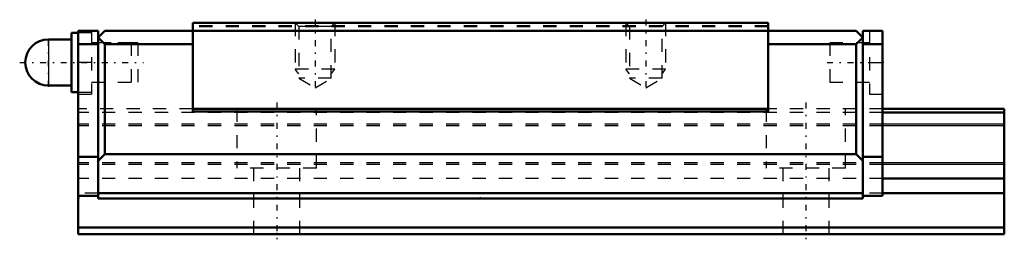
# Model space of a CAD drawing. Header units: millimetres. Extents: x -19.4 to 55, y -0.5 to 16.2.
import ezdxf

# ---------------------------------------------------------------- set-up
doc = ezdxf.new("R2010")
doc.units = ezdxf.units.MM
doc.linetypes.add('Center', pattern=[1.5, 0.45, -0.5, 0.05, -0.5])
doc.linetypes.add('Dashed', pattern=[2, 1, -1])
for name, color, linetype, lineweight in [('2d ConnectionPoints', 7, 'Continuous', 50), ('AM_0', 7, 'Continuous', 50), ('AM_4', 3, 'Continuous', 25), ('AM_5', 3, 'Continuous', 25), ('AM_7', 7, 'Center', 25), ('AM_9', 6, 'Dashed', 25)]:
    doc.layers.add(name, color=color, linetype=linetype, lineweight=lineweight)

# ---------------------------------------------------------------- blocks, each defined once
blk = doc.blocks.new('1_PB107_SRS_Grease_Nipple_Joint_0_in_SRS15GNSS70LMG150PB10700001_0')
at = {"layer": 'AM_0'}
for p, q in [((-15, 15.25), (-15.5, 15.25)), ((-15.5, 15.25), (-15.5, 10.75)), ((-15.5, 14.75), (-17.25, 14.75)), ((-17.25, 11.25), (-15.5, 11.25)), ((-15.5, 10.75), (-15, 10.75))]:
    blk.add_line(p, q, dxfattribs=at)
blk.add_arc((-17.25, 13), 1.75, 90, 270, dxfattribs=at)
at = {"layer": 'AM_4'}
blk.add_line((-17.25, 14.75), (-17.25, 11.25), dxfattribs=at)
at = {"layer": 'AM_7'}
for p, q in [((-17.25, 11.1625), (-17.25, 14.8375)), ((-19.425, 13), (-10.075, 13))]:
    blk.add_line(p, q, dxfattribs=at)
at = {"layer": 'AM_9'}
for p, q in [((-14, 15.25), (-15, 15.25)), ((-10.5, 14.5), (-14, 14.5)), ((-10.5, 14.5), (-10.5, 11.5)), ((-14, 11.5), (-10.5, 11.5)), ((-15, 10.75), (-14, 10.75))]:
    blk.add_line(p, q, dxfattribs=at)
blk = doc.blocks.new('2_SRS15NSSPB1071_Slider_0_in_SRS15GNSS70LMG150PB10700001_0')
at = {"layer": 'AM_0'}
for p, q in [((-6.35, 16), (-6.35, 9.28)), ((37.15, 16), (-6.35, 16)), ((37.15, 16), (37.15, 9.28)), ((-15, 15.4), (-15, 2.9)), ((-15, 15.4), (-13.5, 15.4)), ((-13, 15.4), (-13.5, 14.9)), ((-13.5, 2.7), (-13.5, 15.4)), ((-13.5, 14.9), (-13, 14.4)), ((43.8, 15.4), (-13, 15.4)), ((43.8, 15.4), (44.3, 14.9)), ((44.3, 14.9), (43.8, 14.4)), ((45.8, 15.4), (44.3, 15.4)), ((44.3, 2.7), (44.3, 15.4)), ((45.8, 15.4), (45.8, 2.9)), ((-15, 14.4), (-13.5, 14.4)), ((-13, 14.4), (-6.35, 14.4)), ((-13, 14.4), (-13, 6.06)), ((43.8, 14.4), (37.15, 14.4)), ((43.8, 14.4), (43.8, 6.06)), ((45.8, 14.4), (44.3, 14.4)), ((37.15, 9.5), (-6.35, 9.5)), ((37.15, 9.28), (-6.35, 9.28)), ((-13, 6.06), (-13.5, 5.56)), ((43.8, 6.06), (-13, 6.06)), ((44.3, 5.56), (43.8, 6.06)), ((-13.5, 5.86), (-15, 5.86)), ((45.8, 5.86), (44.3, 5.86)), ((44.3, 3.1), (-13.5, 3.1)), ((-13.5, 2.9), (-15, 2.9)), ((44.3, 2.7), (-13.5, 2.7)), ((45.8, 2.9), (44.3, 2.9))]:
    blk.add_line(p, q, dxfattribs=at)
at = {"layer": 'AM_5', "linetype": 'Dashed'}
for p, q in [((1.4, 16), (1.4, 12.5)), ((4.4, 16), (4.4, 12.5)), ((26.4, 16), (26.4, 12.5)), ((29.4, 16), (29.4, 12.5)), ((4.4, 12.5), (1.4, 12.5)), ((1.67, 12.15), (1.4, 12.5)), ((4.129, 12.15), (4.4, 12.5)), ((29.4, 12.5), (26.4, 12.5)), ((26.671, 12.15), (26.4, 12.5)), ((29.13, 12.15), (29.4, 12.5))]:
    blk.add_line(p, q, dxfattribs=at)
at = {"layer": 'AM_7'}
for p, q in [((2.9, 16.245), (2.9, 10.845)), ((27.9, 16.245), (27.9, 10.845)), ((41.6, 13), (46, 13))]:
    blk.add_line(p, q, dxfattribs=at)
at = {"layer": 'AM_9'}
for p, q in [((37.15, 15.771), (-6.35, 15.771)), ((37.15, 15.7), (-6.35, 15.7)), ((1.4, 16), (1.67, 15.729)), ((1.67, 15.729), (1.67, 11.8)), ((4.129, 15.729), (1.67, 15.729)), ((4.129, 15.729), (4.4, 16)), ((4.129, 11.8), (4.129, 15.729)), ((26.4, 16), (26.671, 15.729)), ((26.671, 15.729), (26.671, 11.8)), ((29.13, 15.729), (26.671, 15.729)), ((29.13, 15.729), (29.4, 16)), ((29.13, 11.8), (29.13, 15.729)), ((-14, 15.4), (-14, 10.6)), ((44.8, 15.4), (44.8, 10.6)), ((-11, 14.5), (-14, 14.5)), ((-11, 14.5), (-11, 11.5)), ((44.8, 14.5), (41.8, 14.5)), ((41.8, 14.5), (41.8, 11.5)), ((-14, 13), (-15, 13)), ((44.8, 13), (45.8, 13)), ((-14, 11.5), (-11, 11.5)), ((1.67, 11.8), (2.9, 11.09)), ((4.129, 11.8), (1.67, 11.8)), ((2.9, 11.09), (4.129, 11.8)), ((26.671, 11.8), (27.9, 11.09)), ((29.13, 11.8), (26.671, 11.8)), ((27.9, 11.09), (29.13, 11.8)), ((41.8, 11.5), (44.8, 11.5)), ((-15, 10.6), (-14, 10.6)), ((44.8, 10.6), (45.8, 10.6)), ((-6.35, 9.5), (-15, 9.5)), ((45.8, 9.2), (-15, 9.2)), ((45.8, 9.5), (37.15, 9.5)), ((45.8, 8.33), (-15, 8.33)), ((45.8, 8.199), (-15, 8.199)), ((45.8, 5.401), (-15, 5.401)), ((45.8, 5.27), (-15, 5.27)), ((45.8, 4.2), (-15, 4.2)), ((-13.5, 3.1), (-15, 3.1)), ((45.8, 3.1), (44.3, 3.1))]:
    blk.add_line(p, q, dxfattribs=at)
blk = doc.blocks.new('3_SRS15N7015_Track_0_in_SRS15GNSS70LMG150PB10700001_0')
at = {"layer": 'AM_0'}
for p, q in [((55, 9.5), (45.8, 9.5)), ((55, 9.2), (45.8, 9.2)), ((55, 9.5), (55, 0)), ((55, 4.2), (45.8, 4.2)), ((55, 3.1), (45.8, 3.1)), ((-15, 2.9), (-15, 0)), ((55, 0.5), (-15, 0.5)), ((55, 0), (-15, 0))]:
    blk.add_line(p, q, dxfattribs=at)
at = {"layer": 'AM_4'}
for p, q in [((55, 8.33), (45.8, 8.33)), ((55, 8.199), (45.8, 8.199)), ((55, 5.401), (45.8, 5.401)), ((55, 5.27), (45.8, 5.27))]:
    blk.add_line(p, q, dxfattribs=at)
at = {"layer": 'AM_7'}
for p, q in [((0, 9.975), (0, -0.475)), ((40, 9.975), (40, -0.475))]:
    blk.add_line(p, q, dxfattribs=at)
at = {"layer": 'AM_9'}
for p, q in [((-6.35, 9.5), (-15, 9.5)), ((45.8, 9.2), (-15, 9.2)), ((-3, 9.5), (-3, 5)), ((3, 5), (3, 9.5)), ((37, 9.5), (37, 5)), ((45.8, 9.5), (37.15, 9.5)), ((43, 5), (43, 9.5)), ((45.8, 8.33), (-15, 8.33)), ((45.8, 8.199), (-15, 8.199)), ((45.8, 5.401), (-15, 5.401)), ((45.8, 5.27), (-15, 5.27)), ((3, 5), (-3, 5)), ((-1.75, 5), (-1.75, 0)), ((1.75, 0), (1.75, 5)), ((43, 5), (37, 5)), ((38.25, 5), (38.25, 0)), ((41.75, 0), (41.75, 5)), ((45.8, 4.2), (-15, 4.2)), ((-13.5, 3.1), (-15, 3.1)), ((45.8, 3.1), (44.3, 3.1))]:
    blk.add_line(p, q, dxfattribs=at)

msp = doc.modelspace()

# ---------------------------------------------------------------- linework, layer by layer
at = {"layer": '2d ConnectionPoints'}
for p in [(-15, 13), (45.8, 13), (-15, 2.7), (15.4, 2.7), (0, 0), (0, 0)]:
    msp.add_point(p, dxfattribs=at)

# ---------------------------------------------------------------- block references
for name in ['2_SRS15NSSPB1071_Slider_0_in_SRS15GNSS70LMG150PB10700001_0', '1_PB107_SRS_Grease_Nipple_Joint_0_in_SRS15GNSS70LMG150PB10700001_0', '3_SRS15N7015_Track_0_in_SRS15GNSS70LMG150PB10700001_0']:
    msp.add_blockref(name, (0, 0))

doc.saveas('drawing.dxf')
